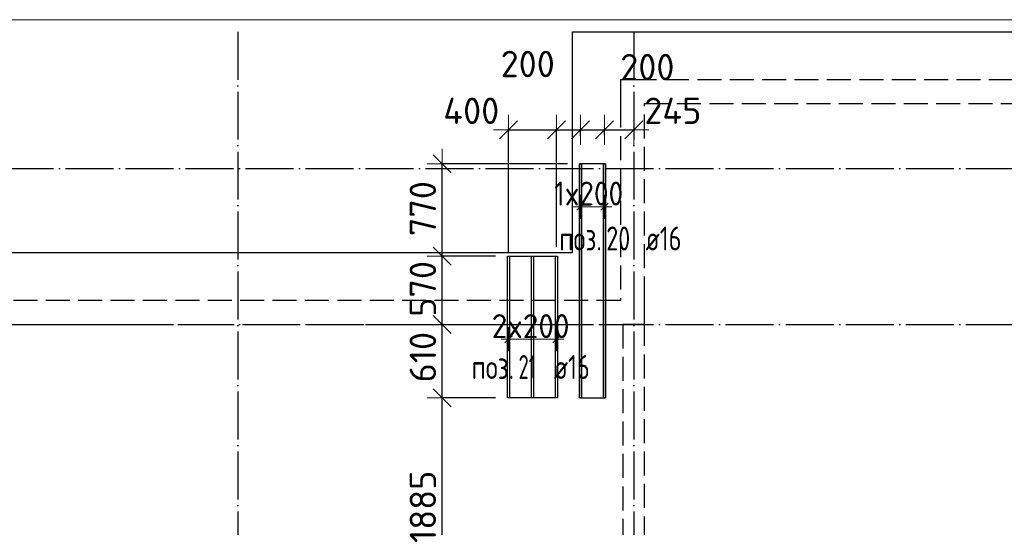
# Model space of a CAD drawing. Header units: millimetres. Extents: x 13527 to 139154, y -122592 to 61893.
# Tile 27 of 129: x 97823 to 106028, y -47791 to -43560. Entities that reach past the tile are written whole.
import ezdxf

# ---------------------------------------------------------------- set-up
doc = ezdxf.new("R2010")
doc.units = ezdxf.units.MM
doc.header["$PDMODE"] = 65
for name, pattern in [('______11', [500, 400, -50, 0, -50]), ('______2', [270, 200, -70]), ('______5', [1100, 800, -100, 100, -100])]:
    doc.linetypes.add(name, pattern=pattern)
for name, color, linetype, lineweight in [('Standard', 7, 'Continuous', 25), ('Размерная линия_ общее', 7, 'Continuous', 13), ('Стена_ общее', 7, 'Continuous', 35), ('Фундамент_ общее', 7, 'Continuous', 35)]:
    doc.layers.add(name, color=color, linetype=linetype, lineweight=lineweight)
doc.layers.add('Арм.стержн.Доп. Арм ниж.зоны У', color=7, linetype='Continuous', lineweight=35, true_color=0x1cff1c)
doc.layers.add('Осевая линия_ общее', color=7, linetype='______5', lineweight=13, true_color=0xa0a0a0)
doc.styles.add('ISOCPEUR', font='ISOCPEUR')
doc.dimstyles.new('DIMSTYLE_3', dxfattribs={"dimtxt": 220, "dimasz": 250, "dimexe": 0, "dimexo": 0, "dimgap": 110, "dimtad": 2, "dimdec": 0, "dimrnd": 5, "dimzin": 12, "dimdsep": 46, "dimtxsty": 'ISOCPEUR', "dimblk1": 'ALL_ML_STRICH', "dimblk2": 'ALL_ML_STRICH', "dimsah": 1, "dimcen": 0, "dimclrd": 7, "dimclre": 256, "dimclrt": 7, "dimadec": 0, "dimazin": 0, "dimtfac": 1, "dimtdec": 0, "dimtix": 1, "dimtmove": 2, "dimatfit": 3, "dimfxl": 0, "dimtvp": 1.2, "dimtzin": 0, "dimlwd": 0, "dimlwe": -3, "dimarcsym": 0})
doc.dimstyles.new('DIMSTYLE_5', dxfattribs={"dimtxt": 220, "dimasz": 250, "dimexe": 0, "dimexo": 0, "dimgap": 110, "dimtad": 2, "dimdec": 0, "dimrnd": 5, "dimzin": 12, "dimdsep": 46, "dimtxsty": 'ISOCPEUR', "dimblk1": 'ALL_ML_STRICH', "dimblk2": 'ALL_ML_STRICH', "dimsah": 1, "dimcen": 0, "dimclrd": 7, "dimclre": 256, "dimclrt": 7, "dimadec": 0, "dimazin": 0, "dimtfac": 1, "dimtdec": 0, "dimtix": 1, "dimtmove": 2, "dimatfit": 3, "dimfxl": 0, "dimtzin": 0, "dimlwd": 0, "dimlwe": -3, "dimarcsym": 0})

# ---------------------------------------------------------------- blocks, each defined once
blk = doc.blocks.new('СЛОЖНЫЙ_ОБЪЕКТ_3')
at = {"layer": 'Стена_ общее', "color": 9, "linetype": '______2', "lineweight": -3, "true_color": 0xc7c7c7, "transparency": 33554687}
for p, q in [((102830, -44060), (102830, -44260)), ((110690, -44060), (102830, -44060)), ((102830, -44260), (102830, -45900)), ((103030, -44260), (110690, -44260)), ((103030, -45900), (103030, -44260)), ((102830, -45900), (89850, -45900)), ((103030, -46100), (103030, -45900)), ((96440, -46100), (102850, -46100)), ((102850, -46100), (102850, -51680)), ((103030, -46100), (102850, -46100)), ((103030, -51680), (103030, -46100))]:
    blk.add_line(p, q, dxfattribs=at)
blk = doc.blocks.new('ALL_ML_STRICH')
at = {"color": 0, "linetype": 'ByBlock', "lineweight": -2}
for p, q in [((0, -0.5), (0, 0.5)), ((-1, 0), (0.5, 0)), ((-0.3, -0.3), (0.3, 0.3))]:
    blk.add_line(p, q, dxfattribs=at)
blk = doc.blocks.new('*D205')
at = {"layer": 'DEFPOINTS', "color": 7, "linetype": 'Continuous', "lineweight": 13, "transparency": 33554687}
for p in [(101896, -44478.8), (101896, -45602.3), (102296, -45554)]:
    blk.add_point(p, dxfattribs=at)
at = {"layer": 'Размерная линия_ общее', "color": 253, "linetype": 'Continuous', "lineweight": -2, "true_color": 0xa0a0a0, "transparency": 33554687}
for p, q in [((101896, -45502.3), (101896, -44478.8)), ((102296, -45454), (102296, -44478.8))]:
    blk.add_line(p, q, dxfattribs=at)
at = {"layer": 'Размерная линия_ общее', "color": 7, "linetype": 'Continuous', "lineweight": -2, "transparency": 33554687}
blk.add_line((101896, -44478.8), (102296, -44478.8), dxfattribs=at)
at = {"layer": 'Размерная линия_ общее', "color": 7, "linetype": 'Continuous', "lineweight": 13, "transparency": 33554687, "xscale": 250, "yscale": 250, "zscale": 250, "rotation": 180}
blk.add_blockref('ALL_ML_STRICH', (101896, -44478.8), dxfattribs=at)
at = {"layer": 'Размерная линия_ общее', "color": 7, "linetype": 'Continuous', "lineweight": 13, "transparency": 33554687, "xscale": 250, "yscale": 250, "zscale": 250}
blk.add_blockref('ALL_ML_STRICH', (102296, -44478.8), dxfattribs=at)
at = {"layer": 'Размерная линия_ общее', "color": 7, "linetype": 'Continuous', "lineweight": 13, "transparency": 33554687, "insert": (101585.6, -44319.8), "char_height": 220, "width": 660, "attachment_point": 5, "style": 'ISOCPEUR'}
blk.add_mtext('\\A1;{400}', dxfattribs=at)
blk = doc.blocks.new('*D206')
at = {"layer": 'DEFPOINTS', "color": 7, "linetype": 'Continuous', "lineweight": 13, "transparency": 33554687}
for p in [(102296, -44478.8), (102496, -44631.8), (102296, -45554)]:
    blk.add_point(p, dxfattribs=at)
at = {"layer": 'Размерная линия_ общее', "color": 253, "linetype": 'Continuous', "lineweight": -2, "true_color": 0xa0a0a0, "transparency": 33554687}
for p, q in [((102296, -45454), (102296, -44478.8)), ((102496, -44531.8), (102496, -44478.8))]:
    blk.add_line(p, q, dxfattribs=at)
at = {"layer": 'Размерная линия_ общее', "color": 7, "linetype": 'Continuous', "lineweight": -2, "transparency": 33554687}
blk.add_line((102296, -44478.8), (102496, -44478.8), dxfattribs=at)
at = {"layer": 'Размерная линия_ общее', "color": 7, "linetype": 'Continuous', "lineweight": 13, "transparency": 33554687, "xscale": 250, "yscale": 250, "zscale": 250, "rotation": 180}
blk.add_blockref('ALL_ML_STRICH', (102296, -44478.8), dxfattribs=at)
at = {"layer": 'Размерная линия_ общее', "color": 7, "linetype": 'Continuous', "lineweight": 13, "transparency": 33554687, "xscale": 250, "yscale": 250, "zscale": 250}
blk.add_blockref('ALL_ML_STRICH', (102496, -44478.8), dxfattribs=at)
at = {"layer": 'Размерная линия_ общее', "color": 7, "linetype": 'Continuous', "lineweight": 13, "transparency": 33554687, "insert": (102056.1, -43929.4), "char_height": 220, "width": 660, "attachment_point": 5, "style": 'ISOCPEUR'}
blk.add_mtext('\\A1;{200}', dxfattribs=at)
blk = doc.blocks.new('*D207')
at = {"layer": 'DEFPOINTS', "color": 7, "linetype": 'Continuous', "lineweight": 13, "transparency": 33554687}
for p in [(102496, -44478.8), (102496, -44631.8), (102696, -44623.1)]:
    blk.add_point(p, dxfattribs=at)
at = {"layer": 'Размерная линия_ общее', "color": 253, "linetype": 'Continuous', "lineweight": -2, "true_color": 0xa0a0a0, "transparency": 33554687}
for p, q in [((102496, -44531.8), (102496, -44478.8)), ((102696, -44523.1), (102696, -44478.8))]:
    blk.add_line(p, q, dxfattribs=at)
at = {"layer": 'Размерная линия_ общее', "color": 7, "linetype": 'Continuous', "lineweight": -2, "transparency": 33554687}
blk.add_line((102496, -44478.8), (102696, -44478.8), dxfattribs=at)
at = {"layer": 'Размерная линия_ общее', "color": 7, "linetype": 'Continuous', "lineweight": 13, "transparency": 33554687, "xscale": 250, "yscale": 250, "zscale": 250, "rotation": 180}
blk.add_blockref('ALL_ML_STRICH', (102496, -44478.8), dxfattribs=at)
at = {"layer": 'Размерная линия_ общее', "color": 7, "linetype": 'Continuous', "lineweight": 13, "transparency": 33554687, "xscale": 250, "yscale": 250, "zscale": 250}
blk.add_blockref('ALL_ML_STRICH', (102696, -44478.8), dxfattribs=at)
at = {"layer": 'Размерная линия_ общее', "color": 7, "linetype": 'Continuous', "lineweight": 13, "transparency": 33554687, "insert": (103053.2, -43955.1), "char_height": 220, "width": 660, "attachment_point": 5, "style": 'ISOCPEUR'}
blk.add_mtext('\\A1;{200}', dxfattribs=at)
blk = doc.blocks.new('*D208')
at = {"layer": 'DEFPOINTS', "color": 7, "linetype": 'Continuous', "lineweight": 13, "transparency": 33554687}
for p in [(102696, -44478.8), (102696, -44623.1), (102940, -44579.5)]:
    blk.add_point(p, dxfattribs=at)
at = {"layer": 'Размерная линия_ общее', "color": 253, "linetype": 'Continuous', "lineweight": -2, "true_color": 0xa0a0a0, "transparency": 33554687}
for p, q in [((102696, -44523.1), (102696, -44478.8)), ((102940, -44479.5), (102940, -44478.8))]:
    blk.add_line(p, q, dxfattribs=at)
at = {"layer": 'Размерная линия_ общее', "color": 7, "linetype": 'Continuous', "lineweight": -2, "transparency": 33554687}
blk.add_line((102696, -44478.8), (102940, -44478.8), dxfattribs=at)
at = {"layer": 'Размерная линия_ общее', "color": 7, "linetype": 'Continuous', "lineweight": 13, "transparency": 33554687, "xscale": 250, "yscale": 250, "zscale": 250, "rotation": 180}
blk.add_blockref('ALL_ML_STRICH', (102696, -44478.8), dxfattribs=at)
at = {"layer": 'Размерная линия_ общее', "color": 7, "linetype": 'Continuous', "lineweight": 13, "transparency": 33554687, "xscale": 250, "yscale": 250, "zscale": 250}
blk.add_blockref('ALL_ML_STRICH', (102940, -44478.8), dxfattribs=at)
at = {"layer": 'Размерная линия_ общее', "color": 7, "linetype": 'Continuous', "lineweight": 13, "transparency": 33554687, "insert": (103265.6, -44319.2), "char_height": 220, "width": 660, "attachment_point": 5, "style": 'ISOCPEUR'}
blk.add_mtext('\\A1;{245}', dxfattribs=at)
blk = doc.blocks.new('*D227')
at = {"layer": 'DEFPOINTS', "color": 7, "linetype": 'Continuous', "lineweight": 13, "transparency": 33554687}
for p in [(101888, -46711.7), (101342.2, -48594.9), (101814.5, -48594.9)]:
    blk.add_point(p, dxfattribs=at)
at = {"layer": 'Размерная линия_ общее', "color": 253, "linetype": 'Continuous', "lineweight": -2, "true_color": 0xa0a0a0, "transparency": 33554687}
for p, q in [((101788, -46711.7), (101342.2, -46711.7)), ((101714.5, -48594.9), (101342.2, -48594.9))]:
    blk.add_line(p, q, dxfattribs=at)
at = {"layer": 'Размерная линия_ общее', "color": 7, "linetype": 'Continuous', "lineweight": -2, "transparency": 33554687}
blk.add_line((101342.2, -48594.9), (101342.2, -46711.7), dxfattribs=at)
at = {"layer": 'Размерная линия_ общее', "color": 7, "linetype": 'Continuous', "lineweight": 13, "transparency": 33554687, "xscale": 250, "yscale": 250, "zscale": 250}
for p, rotation in [((101342.2, -46711.7), 90), ((101342.2, -48594.9), 270)]:
    blk.add_blockref('ALL_ML_STRICH', p, dxfattribs=dict(at, rotation=rotation))
at = {"layer": 'Размерная линия_ общее', "color": 7, "linetype": 'Continuous', "lineweight": 13, "transparency": 33554687, "insert": (101182.2, -47620.3), "char_height": 220, "width": 880, "attachment_point": 5, "rotation": 90, "style": 'ISOCPEUR'}
blk.add_mtext('\\A1;{1885}', dxfattribs=at)
blk = doc.blocks.new('*D228')
at = {"layer": 'DEFPOINTS', "color": 7, "linetype": 'Continuous', "lineweight": 13, "transparency": 33554687}
for p in [(101455.5, -46100), (101342.2, -46711.7), (101888, -46711.7)]:
    blk.add_point(p, dxfattribs=at)
at = {"layer": 'Размерная линия_ общее', "color": 253, "linetype": 'Continuous', "lineweight": -2, "true_color": 0xa0a0a0, "transparency": 33554687}
for p, q in [((101355.5, -46100), (101342.2, -46100)), ((101788, -46711.7), (101342.2, -46711.7))]:
    blk.add_line(p, q, dxfattribs=at)
at = {"layer": 'Размерная линия_ общее', "color": 7, "linetype": 'Continuous', "lineweight": -2, "transparency": 33554687}
blk.add_line((101342.2, -46711.7), (101342.2, -46100), dxfattribs=at)
at = {"layer": 'Размерная линия_ общее', "color": 7, "linetype": 'Continuous', "lineweight": 13, "transparency": 33554687, "xscale": 250, "yscale": 250, "zscale": 250}
for p, rotation in [((101342.2, -46100), 90), ((101342.2, -46711.7), 270)]:
    blk.add_blockref('ALL_ML_STRICH', p, dxfattribs=dict(at, rotation=rotation))
at = {"layer": 'Размерная линия_ общее', "color": 7, "linetype": 'Continuous', "lineweight": 13, "transparency": 33554687, "insert": (101182.2, -46372.8), "char_height": 220, "width": 660, "attachment_point": 5, "rotation": 90, "style": 'ISOCPEUR'}
blk.add_mtext('\\A1;{610}', dxfattribs=at)
blk = doc.blocks.new('*D229')
at = {"layer": 'DEFPOINTS', "color": 7, "linetype": 'Continuous', "lineweight": 13, "transparency": 33554687}
for p in [(101888, -45530), (101342.2, -46100), (101455.5, -46100)]:
    blk.add_point(p, dxfattribs=at)
at = {"layer": 'Размерная линия_ общее', "color": 253, "linetype": 'Continuous', "lineweight": -2, "true_color": 0xa0a0a0, "transparency": 33554687}
for p, q in [((101788, -45530), (101342.2, -45530)), ((101355.5, -46100), (101342.2, -46100))]:
    blk.add_line(p, q, dxfattribs=at)
at = {"layer": 'Размерная линия_ общее', "color": 7, "linetype": 'Continuous', "lineweight": -2, "transparency": 33554687}
blk.add_line((101342.2, -46100), (101342.2, -45530), dxfattribs=at)
at = {"layer": 'Размерная линия_ общее', "color": 7, "linetype": 'Continuous', "lineweight": 13, "transparency": 33554687, "xscale": 250, "yscale": 250, "zscale": 250}
for p, rotation in [((101342.2, -45530), 90), ((101342.2, -46100), 270)]:
    blk.add_blockref('ALL_ML_STRICH', p, dxfattribs=dict(at, rotation=rotation))
at = {"layer": 'Размерная линия_ общее', "color": 7, "linetype": 'Continuous', "lineweight": 13, "transparency": 33554687, "insert": (101182.2, -45804), "char_height": 220, "width": 660, "attachment_point": 5, "rotation": 90, "style": 'ISOCPEUR'}
blk.add_mtext('\\A1;{570}', dxfattribs=at)
blk = doc.blocks.new('*D230')
at = {"layer": 'DEFPOINTS', "color": 7, "linetype": 'Continuous', "lineweight": 13, "transparency": 33554687}
for p in [(102488, -44761.7), (101342.2, -45530), (101888, -45530)]:
    blk.add_point(p, dxfattribs=at)
at = {"layer": 'Размерная линия_ общее', "color": 253, "linetype": 'Continuous', "lineweight": -2, "true_color": 0xa0a0a0, "transparency": 33554687}
for p, q in [((102388, -44761.7), (101342.2, -44761.7)), ((101788, -45530), (101342.2, -45530))]:
    blk.add_line(p, q, dxfattribs=at)
at = {"layer": 'Размерная линия_ общее', "color": 7, "linetype": 'Continuous', "lineweight": -2, "transparency": 33554687}
blk.add_line((101342.2, -45530), (101342.2, -44761.7), dxfattribs=at)
at = {"layer": 'Размерная линия_ общее', "color": 7, "linetype": 'Continuous', "lineweight": 13, "transparency": 33554687, "xscale": 250, "yscale": 250, "zscale": 250}
for p, rotation in [((101342.2, -44761.7), 90), ((101342.2, -45530), 270)]:
    blk.add_blockref('ALL_ML_STRICH', p, dxfattribs=dict(at, rotation=rotation))
at = {"layer": 'Размерная линия_ общее', "color": 7, "linetype": 'Continuous', "lineweight": 13, "transparency": 33554687, "insert": (101182.2, -45134.8), "char_height": 220, "width": 660, "attachment_point": 5, "rotation": 90, "style": 'ISOCPEUR'}
blk.add_mtext('\\A1;{770}', dxfattribs=at)

msp = doc.modelspace()

# ---------------------------------------------------------------- linework, layer by layer
at = {"layer": 'Standard', "color": 7, "linetype": 'Continuous', "lineweight": 13, "transparency": 33554687}
msp.add_lwpolyline([(75100, -60750), (117980, -60750), (117980, -43560), (75100, -43560), (75100, -60750)], dxfattribs=at)
at = {"layer": 'Арм.стержн.Доп. Арм ниж.зоны У', "color": 253, "linetype": 'Continuous', "lineweight": -3, "true_color": 0xa0a0a0, "transparency": 33554687}
for p, q in [((102496, -45119), (102496, -45019)), ((102696, -45119), (102696, -45019)), ((102496, -45119), (102496, -45219)), ((102696, -45119), (102696, -45219)), ((101896, -46224.4), (101896, -46124.4)), ((102296, -46224.4), (102296, -46124.4)), ((101896, -46224.4), (101896, -46324.4)), ((102296, -46224.4), (102296, -46324.4))]:
    msp.add_line(p, q, dxfattribs=at)
at = {"layer": 'Арм.стержн.Доп. Арм ниж.зоны У', "color": 7, "linetype": 'Continuous', "lineweight": 13, "transparency": 33554687}
for p, q in [((102496, -45119), (102436, -45119)), ((102496, -45119), (102696, -45119)), ((102696, -45119), (102756, -45119)), ((101896, -46224.4), (101836, -46224.4)), ((101896, -46224.4), (102296, -46224.4)), ((102296, -46224.4), (102356, -46224.4))]:
    msp.add_line(p, q, dxfattribs=at)
at = {"layer": 'Арм.стержн.Доп. Арм ниж.зоны У', "color": 7, "linetype": 'Continuous', "lineweight": 25, "transparency": 33554687}
for p, q in [((102466, -45149), (102526, -45089)), ((102666, -45149), (102726, -45089)), ((101866, -46254.4), (101926, -46194.4)), ((102266, -46254.4), (102326, -46194.4))]:
    msp.add_line(p, q, dxfattribs=at)
at = {"layer": 'Арм.стержн.Доп. Арм ниж.зоны У', "color": 52, "linetype": 'Continuous', "lineweight": 25, "transparency": 33554687}
for points in [[(102704, -46711.7), (102704, -44761.7), (102488, -44761.7), (102488, -46711.7), (102704, -46711.7)], [(101888, -46711.7), (101888, -45530), (102304, -45530), (102304, -46711.7), (101888, -46711.7)]]:
    msp.add_lwpolyline(points, dxfattribs=at)
at = {"layer": 'Арм.стержн.Доп. Арм ниж.зоны У', "color": 41, "linetype": 'Continuous', "lineweight": 25, "transparency": 33554687}
for points in [[(102504, -44761.7), (102504, -46711.7), (102488, -46711.7), (102488, -44761.7), (102504, -44761.7)], [(102704, -44761.7), (102704, -46711.7), (102688, -46711.7), (102688, -44761.7), (102704, -44761.7)], [(101904, -45530), (101904, -46711.7), (101888, -46711.7), (101888, -45530), (101904, -45530)], [(102104, -45530), (102104, -46711.7), (102088, -46711.7), (102088, -45530), (102104, -45530)], [(102304, -45530), (102304, -46711.7), (102288, -46711.7), (102288, -45530), (102304, -45530)]]:
    msp.add_lwpolyline(points, dxfattribs=at)
at = {"layer": 'Осевая линия_ общее', "color": 253, "linetype": '______11', "lineweight": -3, "true_color": 0xa0a0a0, "transparency": 33554687}
for p, q in [((99640, -43660), (99640, -61877.9)), ((102940, -43660), (102940, -61877.9)), ((75200, -44800), (119325.4, -44800)), ((75200, -46100), (119325.4, -46100))]:
    msp.add_line(p, q, dxfattribs=at)
at = {"layer": 'Фундамент_ общее', "color": 7, "lineweight": 25, "transparency": 33554687}
for p, q in [((102430, -45500), (102430, -43660)), ((102430, -43660), (111290, -43660)), ((90250, -45500), (102430, -45500))]:
    msp.add_line(p, q, dxfattribs=at)
at = {"layer": 'Фундамент_ общее', "color": 7, "linetype": 'Continuous', "lineweight": 25, "transparency": 33554687}
for p, q in [((102430, -45500), (102430, -43660)), ((102430, -43660), (111290, -43660)), ((90250, -45500), (102430, -45500))]:
    msp.add_line(p, q, dxfattribs=at)

# ---------------------------------------------------------------- block references
at = {"layer": 'Стена_ общее', "color": 9, "linetype": '______2', "lineweight": -3, "true_color": 0xc7c7c7, "transparency": 33554687}
msp.add_blockref('СЛОЖНЫЙ_ОБЪЕКТ_3', (0, 0), dxfattribs=at)

# ---------------------------------------------------------------- texts
at = {"layer": 'Арм.стержн.Доп. Арм ниж.зоны У', "color": 7, "linetype": 'Continuous', "lineweight": 13, "transparency": 33554687, "char_height": 200, "attachment_point": 7, "style": 'ISOCPEUR'}
for s, insert, width in [('\\W0.89;1x200', (102276, -45109), 748.684), ('\\W0.95;2x200', (101756, -46214.4), 793.963)]:
    msp.add_mtext(s, dxfattribs=dict(at, insert=insert, width=width))
at = {"layer": 'Арм.стержн.Доп. Арм ниж.зоны У', "color": 7, "linetype": 'Continuous', "lineweight": 25, "transparency": 33554687, "char_height": 200, "attachment_point": 7, "style": 'ISOCPEUR'}
for s, insert, width in [('\\W0.73;20', (102710.8, -45483.8), 306.006), ('\\W0.74; ø16 ', (102944.1, -45483.8), 624.254), ('\\W0.77;поз.', (102319.1, -45483.8), 468.039), ('\\W0.62;21', (101979.8, -46555.2), 262.378), ('\\W0.74; ø16 ', (102179.8, -46555.2), 624.254), ('\\W0.77;поз.', (101588.1, -46555.2), 468.039)]:
    msp.add_mtext(s, dxfattribs=dict(at, insert=insert, width=width))

# ---------------------------------------------------------------- dimensions: what is measured, and where the dimension line sits
at = {"layer": 'Размерная линия_ общее', "color": 7, "linetype": 'Continuous', "lineweight": 13, "transparency": 33554687}
for base, p1, p2, picture, middle in [((102496, -44478.8), (102296, -45454), (102496, -44531.8), '*D206', (102056.1, -43929.4)), ((102696, -44478.8), (102496, -44531.8), (102696, -44523.1), '*D207', (103053.2, -43955.1)), ((102296, -44478.8), (101896, -45502.3), (102296, -45454), '*D205', (101585.6, -44319.8)), ((102940, -44478.8), (102696, -44523.1), (102940, -44479.5), '*D208', (103265.6, -44319.2))]:
    dim = msp.add_linear_dim(base=base, p1=p1, p2=p2, dimstyle='DIMSTYLE_3', override={"dimpost": '<>', "dimclrd": 7, "dimclre": 253, "dimclrt": 7, "dimlwd": 0, "dimlwe": 65533}, dxfattribs=at)
    dim.commit()
    dim.dimension.update_dxf_attribs({"geometry": picture, "text_midpoint": middle, "dimtype": 160})
for base, p1, p2, dimstyle, picture, middle in [((101342.2, -44761.7), (101788, -45530), (102388, -44761.7), 'DIMSTYLE_5', '*D230', (101182.2, -45134.8)), ((101342.2, -45530), (101355.5, -46100), (101788, -45530), 'DIMSTYLE_3', '*D229', (101182.2, -45804)), ((101342.2, -46100), (101788, -46711.7), (101355.5, -46100), 'DIMSTYLE_3', '*D228', (101182.2, -46372.8)), ((101342.2, -46711.7), (101714.5, -48594.9), (101788, -46711.7), 'DIMSTYLE_5', '*D227', (101182.2, -47620.3))]:
    dim = msp.add_linear_dim(base=base, p1=p1, p2=p2, angle=90, dimstyle=dimstyle, override={"dimpost": '<>', "dimclrd": 7, "dimclre": 253, "dimclrt": 7, "dimlwd": 0, "dimlwe": 65533}, dxfattribs=at)
    dim.commit()
    dim.dimension.update_dxf_attribs({"geometry": picture, "text_midpoint": middle, "dimtype": 160})

doc.saveas('drawing.dxf')
